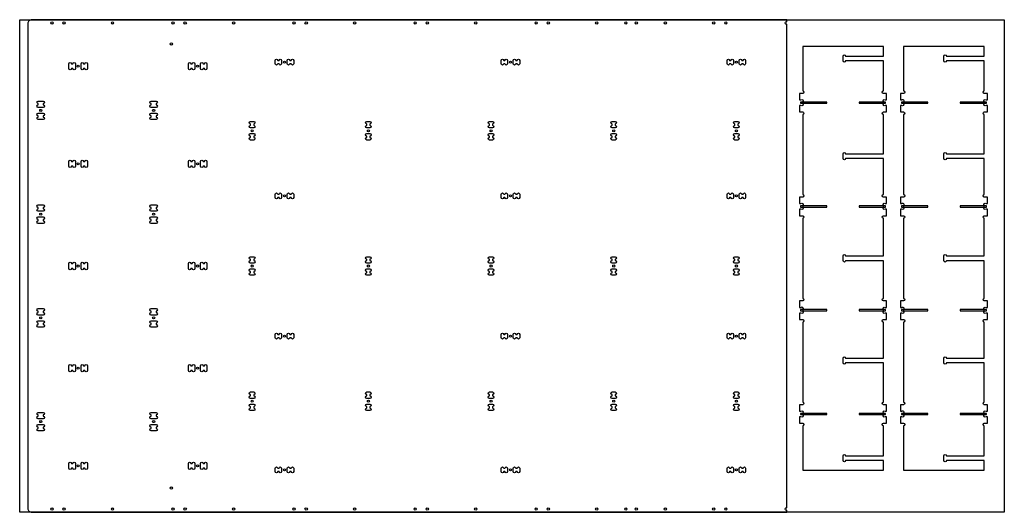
# Model space of a CAD drawing. Header units: millimetres. Extents: x 0 to 2440, y 0 to 1220.
import ezdxf

# ---------------------------------------------------------------- set-up
doc = ezdxf.new("R2010")
doc.units = ezdxf.units.MM
doc.header["$MEASUREMENT"] = 0
for name, color, linetype, true_color in [('Cutout', 3, 'Continuous', 0x00ff00), ('Material', 254, 'Continuous', 0xe6e6e6), ('Pocket 9', 4, 'Continuous', 0x00ffff)]:
    doc.layers.add(name, color=color, linetype=linetype, true_color=true_color)

msp = doc.modelspace()

# ---------------------------------------------------------------- linework, layer by layer
at = {"layer": 'Cutout'}
for points in [[(30, 1220, 0.414214), (20, 1210), (20, 10, 0.414214), (30, 0), (1901, 0), (1901, 4.9, -1.36732), (1901, 11.1), (1901, 1208.9, -1.36732), (1901, 1215.1), (1901, 1220)], [(2140.4, 1154), (1940.4, 1154), (1940.4, 1043.9, -1), (1940.4, 1037.5), (1932.4, 1037.5), (1932.4, 1021.5), (1935.8, 1021.5, -1), (1940.4, 1017), (1940.4, 1012, -1), (1935.8, 1007.5), (1932.4, 1007.5), (1932.4, 991.5), (1940.4, 991.5, -1), (1940.4, 985.1), (1940.4, 786.9, -1), (1940.4, 780.5), (1932.4, 780.5), (1932.4, 764.5), (1935.8, 764.5, -1), (1940.4, 760), (1940.4, 755, -1), (1935.8, 750.5), (1932.4, 750.5), (1932.4, 734.5), (1940.4, 734.5, -1), (1940.4, 728.1), (1940.4, 529.9, -1), (1940.4, 523.5), (1932.4, 523.5), (1932.4, 507.5), (1935.8, 507.5, -1), (1940.4, 503), (1940.4, 498, -1), (1935.8, 493.5), (1932.4, 493.5), (1932.4, 477.5), (1940.4, 477.5, -1), (1940.4, 471.1), (1940.4, 272.9, -1), (1940.4, 266.5), (1932.4, 266.5), (1932.4, 250.5), (1935.8, 250.5, -1), (1940.4, 246), (1940.4, 241, -1), (1935.8, 236.5), (1932.4, 236.5), (1932.4, 220.5), (1940.4, 220.5, -1), (1940.4, 214.1), (1940.4, 104), (2140.4, 104), (2140.4, 128), (2046.8, 128, -1), (2040.4, 128), (2040.4, 140, -1), (2046.8, 140), (2140.4, 140), (2140.4, 214.1, -1), (2140.4, 220.5), (2148.4, 220.5), (2148.4, 236.5), (2144.9, 236.5, -1), (2140.4, 241), (2140.4, 246, -1), (2144.9, 250.5), (2148.4, 250.5), (2148.4, 266.5), (2140.4, 266.5, -1), (2140.4, 272.9), (2140.4, 370), (2046.8, 370, -1), (2040.4, 370), (2040.4, 382, -1), (2046.8, 382), (2140.4, 382), (2140.4, 471.1, -1), (2140.4, 477.5), (2148.4, 477.5), (2148.4, 493.5), (2144.9, 493.5, -1), (2140.4, 498), (2140.4, 503, -1), (2144.9, 507.5), (2148.4, 507.5), (2148.4, 523.5), (2140.4, 523.5, -1), (2140.4, 529.9), (2140.4, 623), (2046.8, 623, -1), (2040.4, 623), (2040.4, 635, -1), (2046.8, 635), (2140.4, 635), (2140.4, 728.1, -1), (2140.4, 734.5), (2148.4, 734.5), (2148.4, 750.5), (2144.9, 750.5, -1), (2140.4, 755), (2140.4, 760, -1), (2144.9, 764.5), (2148.4, 764.5), (2148.4, 780.5), (2140.4, 780.5, -1), (2140.4, 786.9), (2140.4, 876), (2046.8, 876, -1), (2040.4, 876), (2040.4, 888, -1), (2046.8, 888), (2140.4, 888), (2140.4, 985.1, -1), (2140.4, 991.5), (2148.4, 991.5), (2148.4, 1007.5), (2144.9, 1007.5, -1), (2140.4, 1012), (2140.4, 1017, -1), (2144.9, 1021.5), (2148.4, 1021.5), (2148.4, 1037.5), (2140.4, 1037.5, -1), (2140.4, 1043.9), (2140.4, 1118), (2046.8, 1118, -1), (2040.4, 1118), (2040.4, 1130, -1), (2046.8, 1130), (2140.4, 1130)], [(2390.4, 1154), (2190.4, 1154), (2190.4, 1043.9, -1), (2190.4, 1037.5), (2182.4, 1037.5), (2182.4, 1021.5), (2185.8, 1021.5, -1), (2190.4, 1017), (2190.4, 1012, -1), (2185.8, 1007.5), (2182.4, 1007.5), (2182.4, 991.5), (2190.4, 991.5, -1), (2190.4, 985.1), (2190.4, 786.9, -1), (2190.4, 780.5), (2182.4, 780.5), (2182.4, 764.5), (2185.8, 764.5, -1), (2190.4, 760), (2190.4, 755, -1), (2185.8, 750.5), (2182.4, 750.5), (2182.4, 734.5), (2190.4, 734.5, -1), (2190.4, 728.1), (2190.4, 529.9, -1), (2190.4, 523.5), (2182.4, 523.5), (2182.4, 507.5), (2185.8, 507.5, -1), (2190.4, 503), (2190.4, 498, -1), (2185.8, 493.5), (2182.4, 493.5), (2182.4, 477.5), (2190.4, 477.5, -1), (2190.4, 471.1), (2190.4, 272.9, -1), (2190.4, 266.5), (2182.4, 266.5), (2182.4, 250.5), (2185.8, 250.5, -1), (2190.4, 246), (2190.4, 241, -1), (2185.8, 236.5), (2182.4, 236.5), (2182.4, 220.5), (2190.4, 220.5, -1), (2190.4, 214.1), (2190.4, 104), (2390.4, 104), (2390.4, 128), (2296.8, 128, -1), (2290.4, 128), (2290.4, 140, -1), (2296.8, 140), (2390.4, 140), (2390.4, 214.1, -1), (2390.4, 220.5), (2398.4, 220.5), (2398.4, 236.5), (2394.9, 236.5, -1), (2390.4, 241), (2390.4, 246, -1), (2394.9, 250.5), (2398.4, 250.5), (2398.4, 266.5), (2390.4, 266.5, -1), (2390.4, 272.9), (2390.4, 370), (2296.8, 370, -1), (2290.4, 370), (2290.4, 382, -1), (2296.8, 382), (2390.4, 382), (2390.4, 471.1, -1), (2390.4, 477.5), (2398.4, 477.5), (2398.4, 493.5), (2394.9, 493.5, -1), (2390.4, 498), (2390.4, 503, -1), (2394.9, 507.5), (2398.4, 507.5), (2398.4, 523.5), (2390.4, 523.5, -1), (2390.4, 529.9), (2390.4, 623), (2296.8, 623, -1), (2290.4, 623), (2290.4, 635, -1), (2296.8, 635), (2390.4, 635), (2390.4, 728.1, -1), (2390.4, 734.5), (2398.4, 734.5), (2398.4, 750.5), (2394.9, 750.5, -1), (2390.4, 755), (2390.4, 760, -1), (2394.9, 764.5), (2398.4, 764.5), (2398.4, 780.5), (2390.4, 780.5, -1), (2390.4, 786.9), (2390.4, 876), (2296.8, 876, -1), (2290.4, 876), (2290.4, 888, -1), (2296.8, 888), (2390.4, 888), (2390.4, 985.1, -1), (2390.4, 991.5), (2398.4, 991.5), (2398.4, 1007.5), (2394.9, 1007.5, -1), (2390.4, 1012), (2390.4, 1017, -1), (2394.9, 1021.5), (2398.4, 1021.5), (2398.4, 1037.5), (2390.4, 1037.5, -1), (2390.4, 1043.9), (2390.4, 1118), (2296.8, 1118, -1), (2290.4, 1118), (2290.4, 1130, -1), (2296.8, 1130), (2390.4, 1130)], [(131.6, 1111, -1), (138, 1111), (138, 1099, -1), (131.6, 1099), (128.4, 1099, -1), (122, 1099), (122, 1111, -1), (128.4, 1111)], [(161.6, 1111, -1), (168, 1111), (168, 1099, -1), (161.6, 1099), (158.4, 1099, -1), (152, 1099), (152, 1111, -1), (158.4, 1111)], [(427.6, 1111, -1), (434, 1111), (434, 1099, -1), (427.6, 1099), (424.4, 1099, -1), (418, 1099), (418, 1111, -1), (424.4, 1111)], [(457.6, 1111, -1), (464, 1111), (464, 1099, -1), (457.6, 1099), (454.4, 1099, -1), (448, 1099), (448, 1111, -1), (454.4, 1111)], [(633, 1119, -1), (639.4, 1119), (642.6, 1119, -1), (649, 1119), (649, 1111, -1), (642.6, 1111), (639.4, 1111, -1), (633, 1111)], [(663, 1119, -1), (669.4, 1119), (672.6, 1119, -1), (679, 1119), (679, 1111, -1), (672.6, 1111), (669.4, 1111, -1), (663, 1111)], [(1193, 1119, -1), (1199.4, 1119), (1202.6, 1119, -1), (1209, 1119), (1209, 1111, -1), (1202.6, 1111), (1199.4, 1111, -1), (1193, 1111)], [(1223, 1119, -1), (1229.4, 1119), (1232.6, 1119, -1), (1239, 1119), (1239, 1111, -1), (1232.6, 1111), (1229.4, 1111, -1), (1223, 1111)], [(1753, 1119, -1), (1759.4, 1119), (1762.6, 1119, -1), (1769, 1119), (1769, 1111, -1), (1762.6, 1111), (1759.4, 1111, -1), (1753, 1111)], [(1783, 1119, -1), (1789.4, 1119), (1792.6, 1119, -1), (1799, 1119), (1799, 1111, -1), (1792.6, 1111), (1789.4, 1111, -1), (1783, 1111)], [(58, 1008.9, -1), (58, 1002.5), (46, 1002.5, -1), (46, 1008.9), (46, 1012.1, -1), (46, 1018.5), (58, 1018.5, -1), (58, 1012.1)], [(338, 1008.9, -1), (338, 1002.5), (326, 1002.5, -1), (326, 1008.9), (326, 1012.1, -1), (326, 1018.5), (338, 1018.5, -1), (338, 1012.1)], [(58, 978.9, -1), (58, 972.5), (46, 972.5, -1), (46, 978.9), (46, 982.1, -1), (46, 988.5), (58, 988.5, -1), (58, 982.1)], [(338, 978.9, -1), (338, 972.5), (326, 972.5, -1), (326, 978.9), (326, 982.1, -1), (326, 988.5), (338, 988.5, -1), (338, 982.1)], [(580, 958.4, -1), (580, 952), (572, 952, -1), (572, 958.4), (572, 961.6, -1), (572, 968), (580, 968, -1), (580, 961.6)], [(860, 952, -1), (860, 958.4), (860, 961.6, -1), (860, 968), (868, 968, -1), (868, 961.6), (868, 958.4, -1), (868, 952)], [(1164, 952, -1), (1164, 958.4), (1164, 961.6, -1), (1164, 968), (1172, 968, -1), (1172, 961.6), (1172, 958.4, -1), (1172, 952)], [(1468, 952, -1), (1468, 958.4), (1468, 961.6, -1), (1468, 968), (1476, 968, -1), (1476, 961.6), (1476, 958.4, -1), (1476, 952)], [(1772, 952, -1), (1772, 958.4), (1772, 961.6, -1), (1772, 968), (1780, 968, -1), (1780, 961.6), (1780, 958.4, -1), (1780, 952)], [(580, 938, -1), (580, 931.6), (580, 928.4, -1), (580, 922), (572, 922, -1), (572, 928.4), (572, 931.6, -1), (572, 938)], [(868, 928.4, -1), (868, 922), (860, 922, -1), (860, 928.4), (860, 931.6, -1), (860, 938), (868, 938, -1), (868, 931.6)], [(1172, 928.4, -1), (1172, 922), (1164, 922, -1), (1164, 928.4), (1164, 931.6, -1), (1164, 938), (1172, 938, -1), (1172, 931.6)], [(1476, 928.4, -1), (1476, 922), (1468, 922, -1), (1468, 928.4), (1468, 931.6, -1), (1468, 938), (1476, 938, -1), (1476, 931.6)], [(1780, 928.4, -1), (1780, 922), (1772, 922, -1), (1772, 928.4), (1772, 931.6, -1), (1772, 938), (1780, 938, -1), (1780, 931.6)], [(131.6, 869, -1), (138, 869), (138, 857, -1), (131.6, 857), (128.4, 857, -1), (122, 857), (122, 869, -1), (128.4, 869)], [(161.6, 869, -1), (168, 869), (168, 857, -1), (161.6, 857), (158.4, 857, -1), (152, 857), (152, 869, -1), (158.4, 869)], [(427.6, 869, -1), (434, 869), (434, 857, -1), (427.6, 857), (424.4, 857, -1), (418, 857), (418, 869, -1), (424.4, 869)], [(457.6, 869, -1), (464, 869), (464, 857, -1), (457.6, 857), (454.4, 857, -1), (448, 857), (448, 869, -1), (454.4, 869)], [(639.4, 779.7, -1), (633, 779.7), (633, 787.7, -1), (639.4, 787.7), (642.6, 787.7, -1), (649, 787.7), (649, 779.7, -1), (642.6, 779.7)], [(663, 787.7, -1), (669.4, 787.7), (672.6, 787.7, -1), (679, 787.7), (679, 779.7, -1), (672.6, 779.7), (669.4, 779.7, -1), (663, 779.7)], [(1199.4, 779.7, -1), (1193, 779.7), (1193, 787.7, -1), (1199.4, 787.7), (1202.6, 787.7, -1), (1209, 787.7), (1209, 779.7, -1), (1202.6, 779.7)], [(1223, 787.7, -1), (1229.4, 787.7), (1232.6, 787.7, -1), (1239, 787.7), (1239, 779.7, -1), (1232.6, 779.7), (1229.4, 779.7, -1), (1223, 779.7)], [(1759.4, 779.7, -1), (1753, 779.7), (1753, 787.7, -1), (1759.4, 787.7), (1762.6, 787.7, -1), (1769, 787.7), (1769, 779.7, -1), (1762.6, 779.7)], [(1783, 787.7, -1), (1789.4, 787.7), (1792.6, 787.7, -1), (1799, 787.7), (1799, 779.7, -1), (1792.6, 779.7), (1789.4, 779.7, -1), (1783, 779.7)], [(58, 751.9, -1), (58, 745.5), (46, 745.5, -1), (46, 751.9), (46, 755.1, -1), (46, 761.5), (58, 761.5, -1), (58, 755.1)], [(338, 751.9, -1), (338, 745.5), (326, 745.5, -1), (326, 751.9), (326, 755.1, -1), (326, 761.5), (338, 761.5, -1), (338, 755.1)], [(58, 721.9, -1), (58, 715.5), (46, 715.5, -1), (46, 721.9), (46, 725.1, -1), (46, 731.5), (58, 731.5, -1), (58, 725.1)], [(338, 721.9, -1), (338, 715.5), (326, 715.5, -1), (326, 721.9), (326, 725.1, -1), (326, 731.5), (338, 731.5, -1), (338, 725.1)], [(131.6, 616, -1), (138, 616), (138, 604, -1), (131.6, 604), (128.4, 604, -1), (122, 604), (122, 616, -1), (128.4, 616)], [(161.6, 616, -1), (168, 616), (168, 604, -1), (161.6, 604), (158.4, 604, -1), (152, 604), (152, 616, -1), (158.4, 616)], [(427.6, 616, -1), (434, 616), (434, 604, -1), (427.6, 604), (424.4, 604, -1), (418, 604), (418, 616, -1), (424.4, 616)], [(457.6, 616, -1), (464, 616), (464, 604, -1), (457.6, 604), (454.4, 604, -1), (448, 604), (448, 616, -1), (454.4, 616)], [(580, 633, -1), (580, 626.6), (580, 623.4, -1), (580, 617), (572, 617, -1), (572, 623.4), (572, 626.6, -1), (572, 633)], [(860, 617, -1), (860, 623.4), (860, 626.6, -1), (860, 633), (868, 633, -1), (868, 626.6), (868, 623.4, -1), (868, 617)], [(1164, 617, -1), (1164, 623.4), (1164, 626.6, -1), (1164, 633), (1172, 633, -1), (1172, 626.6), (1172, 623.4, -1), (1172, 617)], [(1468, 617, -1), (1468, 623.4), (1468, 626.6, -1), (1468, 633), (1476, 633, -1), (1476, 626.6), (1476, 623.4, -1), (1476, 617)], [(1772, 617, -1), (1772, 623.4), (1772, 626.6, -1), (1772, 633), (1780, 633, -1), (1780, 626.6), (1780, 623.4, -1), (1780, 617)], [(572, 587, -1), (572, 593.4), (572, 596.6, -1), (572, 603), (580, 603, -1), (580, 596.6), (580, 593.4, -1), (580, 587)], [(868, 593.4, -1), (868, 587), (860, 587, -1), (860, 593.4), (860, 596.6, -1), (860, 603), (868, 603, -1), (868, 596.6)], [(1172, 593.4, -1), (1172, 587), (1164, 587, -1), (1164, 593.4), (1164, 596.6, -1), (1164, 603), (1172, 603, -1), (1172, 596.6)], [(1476, 593.4, -1), (1476, 587), (1468, 587, -1), (1468, 593.4), (1468, 596.6, -1), (1468, 603), (1476, 603, -1), (1476, 596.6)], [(1780, 593.4, -1), (1780, 587), (1772, 587, -1), (1772, 593.4), (1772, 596.6, -1), (1772, 603), (1780, 603, -1), (1780, 596.6)], [(58, 494.9, -1), (58, 488.5), (46, 488.5, -1), (46, 494.9), (46, 498.1, -1), (46, 504.5), (58, 504.5, -1), (58, 498.1)], [(338, 494.9, -1), (338, 488.5), (326, 488.5, -1), (326, 494.9), (326, 498.1, -1), (326, 504.5), (338, 504.5, -1), (338, 498.1)], [(58, 464.9, -1), (58, 458.5), (46, 458.5, -1), (46, 464.9), (46, 468.1, -1), (46, 474.5), (58, 474.5, -1), (58, 468.1)], [(338, 464.9, -1), (338, 458.5), (326, 458.5, -1), (326, 464.9), (326, 468.1, -1), (326, 474.5), (338, 474.5, -1), (338, 468.1)], [(633, 440.3, -1), (639.4, 440.3), (642.6, 440.3, -1), (649, 440.3), (649, 432.3, -1), (642.6, 432.3), (639.4, 432.3, -1), (633, 432.3)], [(669.4, 432.3, -1), (663, 432.3), (663, 440.3, -1), (669.4, 440.3), (672.6, 440.3, -1), (679, 440.3), (679, 432.3, -1), (672.6, 432.3)], [(1193, 440.3, -1), (1199.4, 440.3), (1202.6, 440.3, -1), (1209, 440.3), (1209, 432.3, -1), (1202.6, 432.3), (1199.4, 432.3, -1), (1193, 432.3)], [(1229.4, 432.3, -1), (1223, 432.3), (1223, 440.3, -1), (1229.4, 440.3), (1232.6, 440.3, -1), (1239, 440.3), (1239, 432.3, -1), (1232.6, 432.3)], [(1753, 440.3, -1), (1759.4, 440.3), (1762.6, 440.3, -1), (1769, 440.3), (1769, 432.3, -1), (1762.6, 432.3), (1759.4, 432.3, -1), (1753, 432.3)], [(1789.4, 432.3, -1), (1783, 432.3), (1783, 440.3, -1), (1789.4, 440.3), (1792.6, 440.3, -1), (1799, 440.3), (1799, 432.3, -1), (1792.6, 432.3)], [(131.6, 363, -1), (138, 363), (138, 351, -1), (131.6, 351), (128.4, 351, -1), (122, 351), (122, 363, -1), (128.4, 363)], [(161.6, 363, -1), (168, 363), (168, 351, -1), (161.6, 351), (158.4, 351, -1), (152, 351), (152, 363, -1), (158.4, 363)], [(427.6, 363, -1), (434, 363), (434, 351, -1), (427.6, 351), (424.4, 351, -1), (418, 351), (418, 363, -1), (424.4, 363)], [(457.6, 363, -1), (464, 363), (464, 351, -1), (457.6, 351), (454.4, 351, -1), (448, 351), (448, 363, -1), (454.4, 363)], [(580, 298, -1), (580, 291.6), (580, 288.4, -1), (580, 282), (572, 282, -1), (572, 288.4), (572, 291.6, -1), (572, 298)], [(868, 288.4, -1), (868, 282), (860, 282, -1), (860, 288.4), (860, 291.6, -1), (860, 298), (868, 298, -1), (868, 291.6)], [(1172, 288.4, -1), (1172, 282), (1164, 282, -1), (1164, 288.4), (1164, 291.6, -1), (1164, 298), (1172, 298, -1), (1172, 291.6)], [(1476, 288.4, -1), (1476, 282), (1468, 282, -1), (1468, 288.4), (1468, 291.6, -1), (1468, 298), (1476, 298, -1), (1476, 291.6)], [(1780, 288.4, -1), (1780, 282), (1772, 282, -1), (1772, 288.4), (1772, 291.6, -1), (1772, 298), (1780, 298, -1), (1780, 291.6)], [(58, 237.9, -1), (58, 231.5), (46, 231.5, -1), (46, 237.9), (46, 241.1, -1), (46, 247.5), (58, 247.5, -1), (58, 241.1)], [(338, 237.9, -1), (338, 231.5), (326, 231.5, -1), (326, 237.9), (326, 241.1, -1), (326, 247.5), (338, 247.5, -1), (338, 241.1)], [(580, 268, -1), (580, 261.6), (580, 258.4, -1), (580, 252), (572, 252, -1), (572, 258.4), (572, 261.6, -1), (572, 268)], [(868, 258.4, -1), (868, 252), (860, 252, -1), (860, 258.4), (860, 261.6, -1), (860, 268), (868, 268, -1), (868, 261.6)], [(1172, 258.4, -1), (1172, 252), (1164, 252, -1), (1164, 258.4), (1164, 261.6, -1), (1164, 268), (1172, 268, -1), (1172, 261.6)], [(1476, 258.4, -1), (1476, 252), (1468, 252, -1), (1468, 258.4), (1468, 261.6, -1), (1468, 268), (1476, 268, -1), (1476, 261.6)], [(1780, 258.4, -1), (1780, 252), (1772, 252, -1), (1772, 258.4), (1772, 261.6, -1), (1772, 268), (1780, 268, -1), (1780, 261.6)], [(58, 207.9, -1), (58, 201.5), (46, 201.5, -1), (46, 207.9), (46, 211.1, -1), (46, 217.5), (58, 217.5, -1), (58, 211.1)], [(338, 207.9, -1), (338, 201.5), (326, 201.5, -1), (326, 207.9), (326, 211.1, -1), (326, 217.5), (338, 217.5, -1), (338, 211.1)], [(128.4, 109, -1), (122, 109), (122, 121, -1), (128.4, 121), (131.6, 121, -1), (138, 121), (138, 109, -1), (131.6, 109)], [(158.4, 109, -1), (152, 109), (152, 121, -1), (158.4, 121), (161.6, 121, -1), (168, 121), (168, 109, -1), (161.6, 109)], [(424.4, 109, -1), (418, 109), (418, 121, -1), (424.4, 121), (427.6, 121, -1), (434, 121), (434, 109, -1), (427.6, 109)], [(454.4, 109, -1), (448, 109), (448, 121, -1), (454.4, 121), (457.6, 121, -1), (464, 121), (464, 109, -1), (457.6, 109)], [(633, 109, -1), (639.4, 109), (642.6, 109, -1), (649, 109), (649, 101, -1), (642.6, 101), (639.4, 101, -1), (633, 101)], [(663, 109, -1), (669.4, 109), (672.6, 109, -1), (679, 109), (679, 101, -1), (672.6, 101), (669.4, 101, -1), (663, 101)], [(1193, 109, -1), (1199.4, 109), (1202.6, 109, -1), (1209, 109), (1209, 101, -1), (1202.6, 101), (1199.4, 101, -1), (1193, 101)], [(1223, 109, -1), (1229.4, 109), (1232.6, 109, -1), (1239, 109), (1239, 101, -1), (1232.6, 101), (1229.4, 101, -1), (1223, 101)], [(1753, 109, -1), (1759.4, 109), (1762.6, 109, -1), (1769, 109), (1769, 101, -1), (1762.6, 101), (1759.4, 101, -1), (1753, 101)], [(1783, 109, -1), (1789.4, 109), (1792.6, 109, -1), (1799, 109), (1799, 101, -1), (1792.6, 101), (1789.4, 101, -1), (1783, 101)]]:
    msp.add_lwpolyline(points, format="xyb", close=True, dxfattribs=at)
for centre, radius in [((80, 1212), 2.75), ((110, 1212), 3), ((230, 1212), 2.75), ((380, 1212), 2.75), ((410, 1212), 3), ((530, 1212), 2.75), ((680, 1212), 2.75), ((710, 1212), 3), ((830, 1212), 2.75), ((980, 1212), 2.75), ((1010, 1212), 3), ((1130, 1212), 2.75), ((1280, 1212), 2.75), ((1310, 1212), 3), ((1430, 1212), 2.75), ((1502, 1212), 2.75), ((1528, 1212), 2.75), ((1600, 1212), 2.75), ((1720, 1212), 3), ((1750, 1212), 2.75), ((376, 1160), 3), ((145, 1105), 2.5), ((441, 1105), 2.5), ((656, 1115), 2.5), ((1216, 1115), 2.5), ((1776, 1115), 2.5), ((52, 995.5), 2.5), ((332, 995.5), 2.5), ((576, 945), 2.5), ((864, 945), 2.5), ((1168, 945), 2.5), ((1472, 945), 2.5), ((1776, 945), 2.5), ((145, 863), 2.5), ((441, 863), 2.5), ((656, 783.7), 2.5), ((1216, 783.7), 2.5), ((1776, 783.7), 2.5), ((52, 738.5), 2.5), ((332, 738.5), 2.5), ((145, 610), 2.5), ((441, 610), 2.5), ((576, 610), 2.5), ((864, 610), 2.5), ((1168, 610), 2.5), ((1472, 610), 2.5), ((1776, 610), 2.5), ((52, 481.5), 2.5), ((332, 481.5), 2.5), ((656, 436.3), 2.5), ((1216, 436.3), 2.5), ((1776, 436.3), 2.5), ((145, 357), 2.5), ((441, 357), 2.5), ((576, 275), 2.5), ((864, 275), 2.5), ((1168, 275), 2.5), ((1472, 275), 2.5), ((1776, 275), 2.5), ((52, 224.5), 2.5), ((332, 224.5), 2.5), ((145, 115), 2.5), ((441, 115), 2.5), ((656, 105), 2.5), ((1216, 105), 2.5), ((1776, 105), 2.5), ((376, 60), 3), ((80, 8), 2.75), ((110, 8), 3), ((230, 8), 2.75), ((380, 8), 2.75), ((410, 8), 3), ((530, 8), 2.75), ((680, 8), 2.75), ((710, 8), 3), ((830, 8), 2.75), ((980, 8), 2.75), ((1010, 8), 3), ((1130, 8), 2.75), ((1280, 8), 2.75), ((1310, 8), 3), ((1430, 8), 2.75), ((1502, 8), 2.75), ((1528, 8), 2.75), ((1600, 8), 2.75), ((1720, 8), 3), ((1750, 8), 2.75)]:
    msp.add_circle(centre, radius, dxfattribs=at)
at = {"layer": 'Material'}
msp.add_lwpolyline([(0, 1220), (2440, 1220), (2440, 0), (0, 0)], close=True, dxfattribs=at)
at = {"layer": 'Pocket 9'}
for points in [[(1935.3, 1013), (2000.4, 1013), (2000.4, 1016), (1935.3, 1016)], [(2080.4, 1013), (2145.5, 1013), (2145.5, 1016), (2080.4, 1016)], [(2185.3, 1013), (2250.4, 1013), (2250.4, 1016), (2185.3, 1016)], [(2330.4, 1013), (2395.5, 1013), (2395.5, 1016), (2330.4, 1016)], [(1935.3, 756), (2000.4, 756), (2000.4, 759), (1935.3, 759)], [(2080.4, 756), (2145.5, 756), (2145.5, 759), (2080.4, 759)], [(2185.3, 756), (2250.4, 756), (2250.4, 759), (2185.3, 759)], [(2330.4, 756), (2395.5, 756), (2395.5, 759), (2330.4, 759)], [(1935.3, 499), (2000.4, 499), (2000.4, 502), (1935.3, 502)], [(2080.4, 499), (2145.5, 499), (2145.5, 502), (2080.4, 502)], [(2185.3, 499), (2250.4, 499), (2250.4, 502), (2185.3, 502)], [(2330.4, 499), (2395.5, 499), (2395.5, 502), (2330.4, 502)], [(1935.3, 242), (2000.4, 242), (2000.4, 245), (1935.3, 245)], [(2080.4, 242), (2145.5, 242), (2145.5, 245), (2080.4, 245)], [(2185.3, 242), (2250.4, 242), (2250.4, 245), (2185.3, 245)], [(2330.4, 242), (2395.5, 242), (2395.5, 245), (2330.4, 245)]]:
    msp.add_lwpolyline(points, close=True, dxfattribs=at)

doc.saveas('drawing.dxf')
